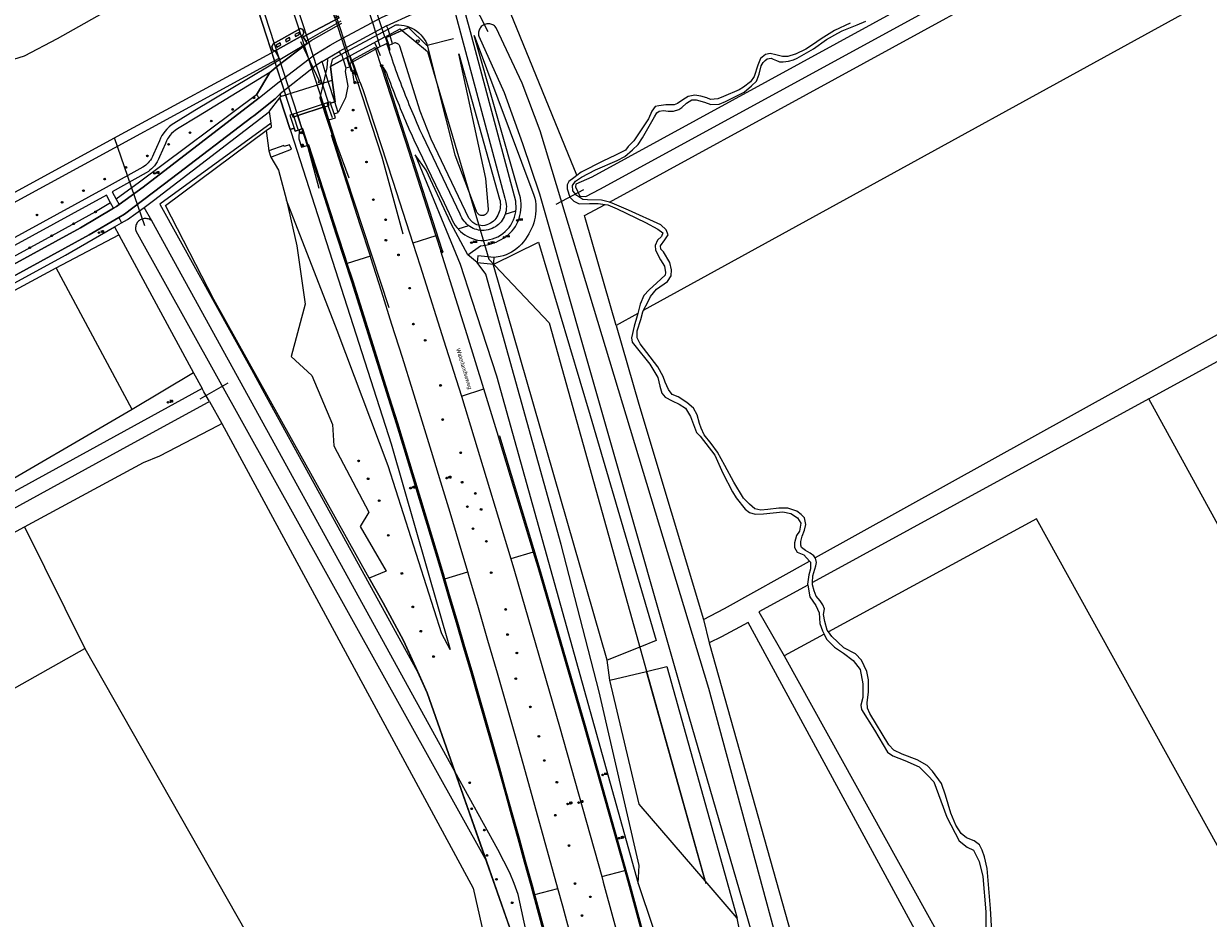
# Model space of a CAD drawing. Header units: metres. Extents: x 138165 to 154469, y 480134 to 494189.
# Tile 151 of 256: x 146225 to 146582, y 484489 to 484759. Entities that reach past the tile are written whole.
import ezdxf

# ---------------------------------------------------------------- set-up
doc = ezdxf.new("R2010")
doc.units = ezdxf.units.M
doc.header["$LTSCALE"] = 0.001
doc.header["$MEASUREMENT"] = 0
for name, color, linetype, lineweight in [('Level 5', 7, 'Continuous', 0), ('TOP-L-draadaster', 7, 'Continuous', 0), ('TOP-L-duiker', 7, 'Continuous', 0), ('TOP-L-faunaraster', 7, 'Continuous', 0), ('TOP-L-terrein schutting raster hek leuning', 7, 'Continuous', 0), ('TOP-L-topo objecten punt', 7, 'Continuous', 0), ('TOP-L-topo objecten vlak', 7, 'Continuous', 0), ('TOP-L-verharding vangrail', 7, 'Continuous', 0), ('TOP-L-water beschoeiing', 7, 'Continuous', 0), ('TOP-T-topo huisnummering naamgeving', 7, 'Continuous', 0)]:
    doc.layers.add(name, color=color, linetype=linetype, lineweight=lineweight)
doc.styles.add('Style-INTL_ISO', font='INTL_ISO.shx')
doc.styles.add('Style-STANDARD', font='STANDARD.shx')

# ---------------------------------------------------------------- blocks, each defined once
blk = doc.blocks.new('24')
at = {"layer": 'TOP-L-topo objecten punt', "color": 7, "linetype": 'Continuous', "lineweight": 0}
for radius in [0.025, 0.0182, 0.0115, 0.005]:
    blk.add_circle((0, 0), radius, dxfattribs=at)
blk = doc.blocks.new('39')
at = {"layer": 'TOP-L-topo objecten punt', "color": 7, "linetype": 'Continuous', "lineweight": 0}
for p, q in [((0.0175, 0.0175), (-0.0175, 0.0175)), ((-0.0175, 0.0175), (-0.0175, -0.0175)), ((0.0175, 0.0175), (0.0175, -0.0175)), ((0.0175, -0.0175), (-0.0175, -0.0175))]:
    blk.add_line(p, q, dxfattribs=at)
blk.add_circle((0, 0), 0.0332, dxfattribs=at)
blk = doc.blocks.new('121')
at = {"layer": 'TOP-L-topo objecten punt', "color": 7, "linetype": 'Continuous', "lineweight": 0}
blk.add_circle((0, 0), 0.025, dxfattribs=at)
at = {"layer": 'TOP-L-topo objecten punt', "color": 7, "linetype": 'Continuous', "lineweight": 0, "style": 'Style-STANDARD'}
blk.add_text('LD', height=0.06, dxfattribs=at).set_placement((0.0483, 0))
blk = doc.blocks.new('*U13')
at = {"layer": 'Level 5', "color": 7, "linetype": 'Continuous', "lineweight": 0}
blk.add_circle((0, 0), 0.0415, dxfattribs=at)
blk = doc.blocks.new('150')
at = {"layer": 'Level 5', "color": 7, "linetype": 'Continuous', "lineweight": 0}
blk.add_blockref('*U13', (0, 0), dxfattribs=at)
blk = doc.blocks.new('17')
at = {"layer": 'TOP-L-topo objecten punt', "color": 7, "linetype": 'Continuous', "lineweight": 0}
blk.add_circle((0, 0), 0.025, dxfattribs=at)
at = {"layer": 'TOP-L-topo objecten punt', "color": 7, "linetype": 'Continuous', "lineweight": 0, "style": 'Style-STANDARD'}
blk.add_text('HP', height=0.06, dxfattribs=at).set_placement((0.0483, 0))
blk = doc.blocks.new('14')
at = {"layer": 'TOP-L-topo objecten punt', "color": 7, "linetype": 'Continuous', "lineweight": 0}
blk.add_circle((0, 0), 0.025, dxfattribs=at)
at = {"layer": 'TOP-L-topo objecten punt', "color": 7, "linetype": 'Continuous', "lineweight": 0, "style": 'Style-STANDARD'}
blk.add_text('VB', height=0.06, dxfattribs=at).set_placement((0.0483, 0))
blk = doc.blocks.new('302')
at = {"layer": 'TOP-L-topo objecten punt', "color": 7, "linetype": 'Continuous', "lineweight": 0}
blk.add_circle((0, 0), 0.025, dxfattribs=at)
at = {"layer": 'TOP-L-topo objecten punt', "color": 7, "linetype": 'Continuous', "lineweight": 0, "style": 'Style-STANDARD'}
blk.add_text('WH', height=0.06, dxfattribs=at).set_placement((0.0483, 0))
blk = doc.blocks.new('85')
at = {"layer": 'TOP-L-topo objecten punt', "color": 7, "linetype": 'Continuous', "lineweight": 0}
blk.add_circle((0, 0), 0.025, dxfattribs=at)
at = {"layer": 'TOP-L-topo objecten punt', "color": 7, "linetype": 'Continuous', "lineweight": 0, "style": 'Style-STANDARD'}
blk.add_text('ZB', height=0.06, dxfattribs=at).set_placement((0.0483, 0))

msp = doc.modelspace()

# ---------------------------------------------------------------- linework, layer by layer
at = {"layer": 'TOP-L-draadaster', "flags": 128}
msp.add_lwpolyline([(146334.29, 484755.21), (146340.98, 484758.24), (146346.47, 484752.91), (146346.66, 484752.95), (146354.59, 484754.94)], dxfattribs=at)
at = {"layer": 'TOP-L-duiker', "flags": 128}
for points in [[(146365.02, 484756.92), (146353.08, 484780.47)], [(146314.28, 484741.9), (146308.54, 484753.93)], [(146261.38, 484698.4), (146252.26, 484724.94)], [(146393.87, 484709.24), (146385.5, 484704.82)], [(146278.09, 484646.21), (146286.6, 484651.07)]]:
    msp.add_lwpolyline(points, dxfattribs=at)
at = {"layer": 'TOP-L-faunaraster', "flags": 128}
msp.add_lwpolyline([(146317.49, 484735.48), (146317.5, 484735.48), (146318.72, 484735.8), (146318.83, 484735.83), (146317.95, 484742.4), (146317.48, 484746.46), (146321.29, 484748.57), (146322.38, 484749.17)], dxfattribs=at)
at = {"layer": 'TOP-L-terrein schutting raster hek leuning', "flags": 128}
for points in [[(146334.33, 484755.61), (146338.49, 484757.87), (146346.78, 484750.98), (146365.3, 484688.41), (146383.46, 484669.19), (146430.76, 484500)], [(146316.55, 484748.65), (146316.35, 484746.06), (146314.27, 484737.07)], [(146314.27, 484737.07), (146335.09, 484673.78)], [(146318.04, 484731.06), (146316.77, 484734.66), (146316.48, 484735.5)], [(146306.15, 484732.07), (146306.41, 484731.27), (146307.61, 484727.64)], [(146386.83, 484443.15), (146383.85, 484451.63), (146383.84, 484451.64), (146346.66, 484557.49), (146339.49, 484573.32), (146333.38, 484584.64), (146329.1, 484592.05), (146282.28, 484676.2), (146267.63, 484704.55), (146298.04, 484727.15)]]:
    msp.add_lwpolyline(points, dxfattribs=at)
at = {"layer": 'TOP-L-topo objecten vlak', "flags": 128}
for points in [[(146391.56, 484710.99), (146391.37, 484710.2), (146392.77, 484707.35), (146394.55, 484707.27), (146398.71, 484709.45), (146600.56, 484819.67), (146601.76, 484821.62), (146600.61, 484823.58), (146597.31, 484822.97), (146396.31, 484713.15), (146391.56, 484710.99)], [(146401.63, 484705.52), (146606.06, 484817.31), (146621.52, 484788.1)], [(146331.87, 484754.35), (146333.87, 484755.44), (146329.96, 484767.45), (146318.1, 484803.83), (146316.11, 484802.73)], [(146316.11, 484802.73), (146320.19, 484790.22), (146320.44, 484789.44), (146320.63, 484788.87), (146320.88, 484788.09), (146327.1, 484769), (146327.36, 484768.2), (146327.55, 484767.61), (146327.79, 484766.86), (146330.29, 484759.2), (146330.94, 484757.2), (146331.87, 484754.35)], [(146307.58, 484731.67), (146286.33, 484796.98)], [(146315.57, 484734.29), (146317.01, 484734.73), (146316.73, 484735.6), (146316.84, 484735.63), (146296.14, 484799.22), (146296.04, 484799.19), (146295.78, 484800.06), (146294.33, 484799.57)], [(146294.33, 484799.57), (146315.57, 484734.29)], [(146307.46, 484797.96), (146306.92, 484797.66), (146307.38, 484796.25), (146308.12, 484793.95), (146308.74, 484792.04), (146310.25, 484787.4), (146318.77, 484761.14), (146322.61, 484749.3), (146323.16, 484749.6)], [(146323.16, 484749.6), (146322.21, 484752.53), (146321.58, 484754.48), (146318.97, 484762.52), (146318.56, 484763.78), (146312.06, 484783.78), (146311.65, 484785.05), (146307.46, 484797.96)], [(146284.92, 484796.52), (146305.81, 484732.01)], [(146284.92, 484796.52), (146285.22, 484795.68), (146285.11, 484795.62), (146305.81, 484732.01)], [(146309.25, 484755.49), (146320.03, 484761.21), (146319.78, 484761.71), (146318.77, 484761.14), (146310.25, 484787.4), (146310.05, 484788.03)], [(146411.97, 484672.94), (146621.52, 484788.1)], [(146275.45, 484774.38), (146271.82, 484775.7), (146234.9, 484754.9), (146224.94, 484749.59), (146218.55, 484747.64)], [(146295.9, 484737.02), (146301.58, 484741.56), (146312.68, 484750.17), (146314.99, 484751.57), (146317.32, 484752.93), (146319.68, 484754.25), (146332.82, 484761.33), (146335.79, 484762.64), (146345.96, 484766.91)], [(146334.35, 484758.75), (146342.35, 484762.36), (146352.23, 484766.36)], [(146352.23, 484766.36), (146352.44, 484765.92), (146354.45, 484764.9), (146370.09, 484706.78), (146370.43, 484705.54), (146370.51, 484704.9), (146370.55, 484704.26), (146370.52, 484703.61), (146370.45, 484702.98), (146370.31, 484702.36), (146370.17, 484701.89)], [(146373.4, 484702.9), (146373.46, 484703.48), (146373.48, 484704.28), (146373.48, 484704.4), (146373.45, 484705.08), (146373.35, 484705.87), (146372.96, 484707.42), (146359.68, 484756.92), (146357.23, 484766.08)], [(146320.03, 484761.21), (146309.25, 484755.49), (146309.99, 484754.18)], [(146371.7, 484762.76), (146390.98, 484715.47), (146391.8, 484713.57)], [(146300.77, 484751.18), (146309.05, 484755.84), (146309.41, 484756.71), (146309.07, 484757.68), (146308.36, 484757.95), (146300.1, 484753.32), (146299.74, 484752.45), (146300.08, 484751.45), (146300.77, 484751.18)], [(146300.77, 484751.18), (146300.08, 484751.45), (146299.74, 484752.45), (146300.1, 484753.32), (146308.36, 484757.95), (146309.07, 484757.68), (146309.41, 484756.71), (146309.05, 484755.84)], [(146320.56, 484760.17), (146309.99, 484754.18)], [(146310.43, 484753.4), (146311.62, 484754.3), (146319.26, 484758.68), (146320.88, 484759.53)], [(146334.35, 484758.75), (146320.11, 484750.99)], [(146320.78, 484750.19), (146334.82, 484757.75)], [(146334.82, 484757.75), (146334.35, 484758.75)], [(146334.82, 484757.75), (146337.2, 484759.04), (146338.04, 484759.05), (146338.87, 484758.98), (146339.69, 484758.85), (146340.5, 484758.65), (146341.29, 484758.38), (146342.05, 484758.04), (146342.78, 484757.63), (146343.47, 484757.17), (146344.12, 484756.65), (146344.72, 484756.07), (146345.27, 484755.44), (146345.77, 484754.77), (146346.2, 484754.06), (146346.57, 484753.31), (146346.66, 484752.95)], [(146335.46, 484755.74), (146334.82, 484757.75)], [(146346.66, 484752.95), (146346.47, 484752.91), (146340.98, 484758.24), (146335.46, 484755.74)], [(146455.59, 484470.31), (146431.62, 484558.84), (146380.79, 484727.12), (146375.36, 484741.51), (146367.47, 484758.2), (146367.39, 484758.31), (146367.18, 484758.54), (146366.95, 484758.74), (146366.7, 484758.93), (146366.43, 484759.08), (146366.14, 484759.21), (146365.85, 484759.3), (146365.54, 484759.37), (146365.23, 484759.4), (146364.92, 484759.4), (146364.61, 484759.36), (146364.31, 484759.3), (146364.02, 484759.2), (146363.73, 484759.08), (146363.46, 484758.92), (146363.21, 484758.74), (146362.98, 484758.53), (146362.77, 484758.3), (146362.59, 484758.04), (146362.44, 484757.78), (146362.31, 484757.49), (146362.22, 484757.2), (146362.15, 484756.89), (146362.12, 484756.58), (146362.12, 484756.27), (146362.15, 484755.96), (146362.22, 484755.66), (146369.9, 484738.62), (146375.44, 484723.28), (146380.51, 484708.1), (146423.77, 484556.6), (146449, 484469.95)], [(146401.63, 484705.52), (146399.25, 484706.12), (146395.06, 484706.25), (146393.64, 484706.38), (146391.78, 484707.54), (146390.62, 484709.02), (146390.49, 484710.63), (146391.45, 484711.86), (146393.26, 484713.15), (146397.45, 484715.27), (146403.95, 484718.17), (146406.27, 484719.39), (146408.65, 484721.33), (146410.33, 484722.94), (146411.62, 484725), (146415.29, 484731.31), (146415.93, 484732.53), (146416.71, 484733.05), (146417.99, 484733.24), (146419.41, 484733.05), (146420.96, 484732.98), (146422.57, 484733.5), (146423.47, 484734.14), (146424.95, 484735.43), (146426.5, 484736.4), (146427.79, 484736.4), (146430.36, 484735.69), (146432.29, 484735.05), (146434.81, 484735.17), (146436.74, 484735.95), (146442.28, 484738.77), (146444.59, 484740.68), (146446.02, 484742.08), (146446.26, 484742.59), (146446.83, 484744.2), (146447.44, 484746.66), (146448.02, 484747.72), (146448.68, 484748.36), (146449.29, 484748.81), (146450.44, 484748.99), (146451.08, 484748.75), (146452.05, 484748.27), (146452.79, 484747.97), (146452.99, 484747.93), (146454.02, 484747.93), (146454.13, 484747.94), (146455.75, 484748.08), (146457.18, 484748.51), (146458.3, 484749.02), (146463.24, 484751.82), (146467.16, 484754.67), (146470.59, 484756.58), (146471.89, 484757.31), (146473.46, 484757.91), (146476.44, 484759.06), (146479.08, 484760.16)], [(146474.31, 484759.58), (146469.55, 484757.4), (146465.6, 484754.85), (146462.95, 484753.06), (146460.91, 484751.69), (146457.78, 484750.27), (146457.77, 484750.26), (146455.54, 484749.54), (146454.36, 484749.47), (146453.85, 484749.52), (146451.93, 484750.06), (146450.14, 484750.39), (146448.74, 484750.09), (146447.23, 484748.87), (146446.41, 484746.93), (146445.35, 484743.5), (146444.2, 484741.9), (146442.13, 484740.29), (146440.8, 484739.47), (146436.09, 484737.49), (146434.42, 484736.72), (146432.17, 484736.59), (146431.01, 484737.04), (146429.27, 484737.56), (146427.46, 484737.82), (146425.47, 484737.43), (146423.79, 484736.4), (146422.24, 484735.37), (146421.15, 484734.92), (146420.21, 484734.94), (146418.66, 484734.95), (146416.52, 484734.65), (146415.48, 484734.47), (146414.48, 484733.07), (146413.45, 484730.72), (146409.04, 484724.1), (146407.36, 484722.36), (146406.55, 484721.28), (146403.46, 484719.74), (146399.67, 484717.98), (146393.13, 484714.58), (146391.8, 484713.57)], [(146309.05, 484755.84), (146300.77, 484751.18)], [(146304.08, 484753.97), (146305.28, 484754.64), (146305.1, 484755.21), (146303.9, 484754.54), (146304.08, 484753.97)], [(146306.92, 484755.56), (146308.12, 484756.24), (146307.93, 484756.8), (146306.73, 484756.14), (146306.92, 484755.56)], [(146309.05, 484755.84), (146309.25, 484755.49)], [(146310.43, 484753.4), (146309.99, 484754.18), (146309.25, 484755.49)], [(146309.99, 484754.18), (146310.43, 484753.4)], [(146322.38, 484749.17), (146322.58, 484749.28), (146322.61, 484749.3), (146333.87, 484755.44), (146334.15, 484755.57), (146335.04, 484752.91)], [(146323.16, 484749.6), (146323.78, 484747.7), (146328.48, 484750.3), (146332.47, 484752.5), (146331.87, 484754.35)], [(146336.22, 484753.36), (146335.46, 484755.74)], [(146358.87, 484689.64), (146362.73, 484692.35), (146363.53, 484692.44), (146364.34, 484692.58), (146365.13, 484692.75), (146365.92, 484692.97), (146366.69, 484693.24), (146367.45, 484693.54), (146368.18, 484693.89), (146368.93, 484694.28), (146369.66, 484694.72), (146370.37, 484695.19), (146371.05, 484695.7), (146371.68, 484696.26), (146372.27, 484696.87), (146372.8, 484697.52), (146373.29, 484698.25), (146373.71, 484699.02), (146374.07, 484699.83), (146374.37, 484700.67), (146374.61, 484701.52), (146374.79, 484702.39), (146374.92, 484703.26), (146374.98, 484704.15), (146374.98, 484705.05), (146374.96, 484705.2), (146374.91, 484705.94), (146374.78, 484706.83), (146374.34, 484708.56), (146360.84, 484755.88), (146378.88, 484707.71), (146378.98, 484707.34), (146379.12, 484706.79), (146379.29, 484705.85), (146379.41, 484704.9), (146379.46, 484703.93), (146379.45, 484702.97), (146379.38, 484702.02), (146379.25, 484701.07), (146379.07, 484700.19), (146378.82, 484699.32), (146378.52, 484698.46), (146378.17, 484697.62), (146377.77, 484696.8), (146377.33, 484696.01), (146376.86, 484695.24), (146376.31, 484694.43), (146375.72, 484693.64), (146375.09, 484692.89), (146374.41, 484692.18), (146373.68, 484691.53), (146372.9, 484690.95), (146372.12, 484690.47), (146371.3, 484690.05), (146370.45, 484689.68), (146369.57, 484689.38), (146368.67, 484689.15), (146366.85, 484688.88)], [(145330.88, 484249.64), (145550.02, 484345.58), (145579.21, 484359.1), (145609.89, 484374.49), (145623.19, 484381.3), (145760.47, 484456.3), (145765.2, 484458.89), (146220.19, 484707.49), (146253.18, 484725.48), (146300.77, 484751.18)], [(145854.59, 484503.99), (146000, 484583.78), (146221.8, 484705.4), (146302, 484749.01), (146300.77, 484751.18)], [(146310.43, 484753.4), (146276.54, 484733.21), (146270.21, 484729.35), (146269.35, 484728.79), (146268.71, 484728.28), (146268.04, 484727.64), (146267.41, 484726.93), (146266.9, 484726.23), (146266.52, 484725.63), (146266.13, 484724.86), (146265.8, 484724.06), (146264.03, 484720.07), (146263.73, 484719.36), (146263.42, 484718.77), (146263.08, 484718.23), (146262.76, 484717.82), (146262.41, 484717.42), (146262.04, 484717.06), (146261.69, 484716.75), (146261.32, 484716.46), (146260.8, 484716.12), (146249.71, 484709.95), (145866.2, 484500.11)], [(146310.43, 484753.4), (146301.66, 484746.83), (146299.11, 484744.71), (146295.07, 484737.97), (146295.9, 484737.02)], [(146299.11, 484744.71), (146301.66, 484746.83), (146310.43, 484753.4)], [(146301.25, 484752.38), (146302.45, 484753.06), (146302.27, 484753.61), (146301.07, 484752.96), (146301.25, 484752.38)], [(146314.98, 484748), (146320.11, 484750.99)], [(146320.11, 484750.99), (146320.55, 484750.09)], [(146331.01, 484751.84), (146330.89, 484752.19), (146324.1, 484748.54), (146324.24, 484747.94)], [(146335.14, 484751.41), (146334.46, 484753.41), (146331.5, 484752.06), (146331.01, 484751.84)], [(146331.01, 484751.84), (146332.84, 484746.09)], [(146335.04, 484752.91), (146336.22, 484753.36)], [(146335.14, 484751.41), (146335.47, 484751.56), (146335.04, 484752.91)], [(146359.17, 484698.47), (146359.05, 484698.55), (146358.59, 484698.94), (146358.17, 484699.38), (146357.77, 484699.84), (146357.42, 484700.34), (146357.11, 484700.86), (146356.84, 484701.41), (146356.62, 484701.96), (146345.33, 484725.53), (146344.46, 484727.43), (146344.03, 484728.39), (146343.61, 484729.35), (146343.19, 484730.31), (146342.78, 484731.27), (146342.37, 484732.23), (146341.98, 484733.15), (146341.6, 484734.06), (146341.23, 484734.98), (146340.85, 484735.9), (146340.48, 484736.82), (146340.11, 484737.74), (146339.75, 484738.66), (146339.38, 484739.62), (146339.01, 484740.58), (146338.64, 484741.53), (146338.27, 484742.49), (146337.92, 484743.45), (146337.56, 484744.42), (146337.21, 484745.38), (146336.86, 484746.39), (146336.5, 484747.4), (146336.16, 484748.41), (146335.82, 484749.42), (146335.48, 484750.43), (146335.14, 484751.41)], [(146346.66, 484752.95), (146354.96, 484719.84), (146361.37, 484703.16), (146361.4, 484703), (146361.45, 484702.84), (146361.52, 484702.69), (146361.59, 484702.55), (146361.68, 484702.41), (146361.78, 484702.28), (146361.89, 484702.16), (146362.01, 484702.04), (146362.14, 484701.94), (146362.28, 484701.85), (146362.43, 484701.78), (146362.58, 484701.71), (146362.74, 484701.66), (146362.9, 484701.63), (146363.06, 484701.6), (146363.23, 484701.59), (146363.39, 484701.6), (146363.55, 484701.62), (146363.71, 484701.65), (146363.87, 484701.7), (146364.02, 484701.76), (146364.17, 484701.84), (146364.31, 484701.92), (146364.44, 484702.02), (146364.57, 484702.13), (146364.68, 484702.25), (146364.78, 484702.38), (146364.87, 484702.52), (146364.95, 484702.66), (146365.02, 484702.81), (146365.07, 484702.97), (146365.11, 484703.13), (146365.14, 484703.29), (146365.14, 484703.46), (146364.35, 484712.72), (146356.2, 484750.3), (146368.51, 484706.48), (146368.63, 484705.94), (146368.7, 484705.39), (146368.73, 484704.83), (146368.71, 484704.26), (146368.65, 484703.71), (146368.55, 484703.16), (146368.4, 484702.63), (146368.21, 484702.11), (146367.98, 484701.61), (146367.71, 484701.12), (146367.4, 484700.66), (146367.05, 484700.23), (146366.66, 484699.85), (146366.24, 484699.51), (146365.73, 484699.18), (146365.18, 484698.9), (146364.61, 484698.69), (146364.01, 484698.54), (146363.41, 484698.46), (146362.81, 484698.47), (146362.2, 484698.58), (146361.6, 484698.77), (146361.01, 484699.04), (146360.47, 484699.39), (146359.97, 484699.8), (146359.18, 484700.77), (146347.84, 484724.55), (146344.49, 484733.01), (146338.4, 484752.67), (146338.3, 484752.83), (146338.18, 484752.97), (146338.05, 484753.1), (146337.92, 484753.22), (146337.77, 484753.32), (146337.61, 484753.41), (146337.45, 484753.49), (146337.27, 484753.56), (146337.1, 484753.61), (146336.92, 484753.64), (146336.22, 484753.36)], [(146314.98, 484748), (146313.26, 484746.91), (146302.31, 484738.25)], [(146316.71, 484742), (146314.98, 484748)], [(146320.55, 484750.09), (146317.96, 484748.66), (146317.48, 484746.46)], [(146321.29, 484748.57), (146317.48, 484746.46)], [(146320.55, 484750.09), (146320.78, 484750.19)], [(146320.78, 484750.19), (146321.29, 484748.57)], [(146321.29, 484748.57), (146322.38, 484749.17)], [(146321.29, 484748.57), (146322.09, 484746.06)], [(146323.25, 484746.4), (146322.38, 484749.17)], [(146324.24, 484747.94), (146324.01, 484747.81), (146323.25, 484747.39), (146323.53, 484746.54), (146323.96, 484745.24), (146323.97, 484745.22)], [(146326.28, 484741.9), (146324.24, 484747.94)], [(146299.11, 484744.71), (146277.57, 484731.5), (146271.28, 484727.66), (146270.52, 484727.17), (146270.02, 484726.77), (146269.48, 484726.25), (146268.97, 484725.68), (146268.56, 484725.11), (146268.27, 484724.64), (146267.94, 484724.02), (146267.64, 484723.28), (146265.86, 484719.28), (146265.54, 484718.51), (146265.15, 484717.76), (146264.71, 484717.09), (146264.31, 484716.55), (146263.87, 484716.05), (146263.4, 484715.59), (146262.95, 484715.2), (146262.48, 484714.83), (146261.83, 484714.41), (146251.55, 484708.69), (146252.76, 484706.48)], [(146295.07, 484737.97), (146299.11, 484744.71)], [(146317.48, 484746.46), (146317.95, 484742.4)], [(146322.09, 484746.06), (146321.86, 484744.98), (146322.66, 484740.59), (146321.97, 484737), (146319.74, 484732.67)], [(146322.09, 484746.06), (146323.25, 484746.4)], [(146323.25, 484746.4), (146323.69, 484745.11), (146323.97, 484745.22)], [(146323.97, 484745.22), (146324.62, 484741.38), (146326.28, 484741.9)], [(146333.31, 484746.24), (146332.84, 484746.09)], [(146332.84, 484746.09), (146339.98, 484724.14), (146349.28, 484695.39)], [(146333.31, 484746.24), (146334.32, 484744.56), (146334.43, 484744.38), (146334.8, 484743.41), (146335.16, 484742.44), (146335.52, 484741.47), (146335.89, 484740.51), (146336.27, 484739.54), (146336.64, 484738.58), (146337.02, 484737.62), (146337.39, 484736.68), (146337.76, 484735.74), (146338.14, 484734.8), (146338.52, 484733.86), (146338.9, 484732.93), (146339.29, 484731.99), (146339.68, 484731.06), (146340.09, 484730.1), (146340.51, 484729.14), (146340.92, 484728.18), (146341.35, 484727.23), (146341.78, 484726.27), (146342.64, 484724.37), (146351.73, 484705.31), (146353.96, 484700.63), (146354.29, 484699.91), (146354.67, 484699.22), (146355.11, 484698.55), (146355.59, 484697.91), (146355.97, 484697.47)], [(146350.78, 484690.75), (146350.85, 484690.78), (146351.23, 484690.91), (146340.47, 484724.29), (146338.38, 484730.69), (146335.22, 484740.38), (146333.31, 484746.24)], [(146302.41, 484737.49), (146316.71, 484742)], [(146316.71, 484742), (146317.95, 484742.4)], [(146318.72, 484735.8), (146316.71, 484742)], [(146317.95, 484742.4), (146318.83, 484735.83), (146318.72, 484735.8)], [(146326.28, 484741.9), (146327.23, 484739.59), (146336.28, 484711.91), (146342.28, 484693.21)], [(146295.9, 484737.02), (146260.87, 484710.11), (146253.66, 484704.84), (146252.85, 484704.25), (146251.99, 484703.73), (146242.03, 484697.8), (146226.91, 484689.58), (146183.11, 484665.69), (146184.61, 484662.95), (146244.59, 484695.69), (146253.54, 484700.9), (146255.27, 484701.91), (146269.48, 484712.67), (146293.66, 484731.17), (146294.27, 484731.65), (146300.73, 484736.76), (146302.31, 484738.25)], [(146295.07, 484737.97), (146259.75, 484711.59), (146252.76, 484706.48)], [(146302.14, 484737.04), (146302.41, 484737.49), (146302.39, 484737.69), (146302.31, 484738.25), (146300.73, 484736.76), (146294.27, 484731.65), (146293.66, 484731.17), (146269.48, 484712.67), (146255.27, 484701.91), (146253.54, 484700.9)], [(146253.66, 484704.84), (146260.87, 484710.11), (146295.9, 484737.02), (146295.07, 484737.97)], [(146299.03, 484732.89), (146299.01, 484733.05), (146302.14, 484737.04)], [(146302.41, 484737.49), (146302.14, 484737.04), (146305.3, 484727.5), (146306.5, 484727.87)], [(146305.3, 484727.5), (146302.14, 484737.04)], [(146302.31, 484738.25), (146302.39, 484737.69), (146302.41, 484737.49)], [(146261.22, 484703.99), (146264.06, 484706.05), (146299.03, 484732.89)], [(146299.53, 484729.42), (146299.03, 484732.89)], [(146316.73, 484735.6), (146305.88, 484732.03)], [(146307.58, 484731.67), (146315.57, 484734.29)], [(146315.57, 484734.29), (146307.58, 484731.67)], [(146315.57, 484734.29), (146315.74, 484734.34), (146316.77, 484734.66), (146317.01, 484734.73), (146316.73, 484735.6)], [(146316.87, 484730.33), (146315.57, 484734.29)], [(146317.5, 484735.48), (146317.4, 484735.79), (146316.84, 484735.63), (146316.73, 484735.6)], [(146318.72, 484735.8), (146317.5, 484735.48)], [(146318.56, 484732.26), (146317.5, 484735.48)], [(146318.56, 484732.26), (146319.74, 484732.67)], [(146319.74, 484732.67), (146318.72, 484735.8)], [(146299.53, 484729.42), (146265.98, 484704.99), (146293.56, 484655.06), (146297.42, 484648.05), (146344.2, 484562.93)], [(146298.04, 484727.15), (146299.69, 484728.26), (146299.53, 484729.42)], [(146305.88, 484732.03), (146305.81, 484732.01), (146305.22, 484731.82), (146306.5, 484727.87)], [(146305.81, 484732.01), (146305.88, 484732.03), (146306.16, 484731.18), (146307.58, 484731.67)], [(146307.58, 484731.67), (146307.45, 484731.62), (146306.41, 484731.27), (146306.16, 484731.18), (146305.88, 484732.03)], [(146307.58, 484731.67), (146308.83, 484727.7)], [(146316.87, 484730.33), (146317, 484730.37), (146318.98, 484731), (146318.56, 484732.26)], [(146329.49, 484689.22), (146326.43, 484698.77), (146323.2, 484708.78), (146317.8, 484725.75), (146318.31, 484725.99), (146316.87, 484730.33)], [(146329.1, 484592.05), (146282.28, 484676.2), (146267.63, 484704.55), (146298.04, 484727.15)], [(146298.04, 484727.15), (146298.81, 484721.03)], [(146305.3, 484727.5), (146305.63, 484726.54), (146335.73, 484632.6), (146353.58, 484570.59), (146351.08, 484575.25), (146334.84, 484626.01), (146319.5, 484666.79), (146304.16, 484706.16)], [(146307.99, 484727.41), (146306.77, 484727.03), (146306.5, 484727.87), (146305.3, 484727.5)], [(146306.5, 484727.87), (146306.77, 484727.03), (146307.99, 484727.41), (146308.75, 484727.68), (146308.83, 484727.7)], [(146307.99, 484727.41), (146307.87, 484724.7), (146308.68, 484722.15), (146310.4, 484722.7), (146310.57, 484722.75)], [(146310.57, 484722.75), (146308.97, 484727.75), (146308.83, 484727.7), (146308.75, 484727.68), (146307.99, 484727.41)], [(146308.83, 484727.7), (146308.97, 484727.75), (146310.57, 484722.75)], [(146299.47, 484719.19), (146305.64, 484721.52), (146305.07, 484722.88), (146303.43, 484722.38), (146303.4, 484722.63), (146298.81, 484721.03)], [(146322.52, 484687.06), (146321.99, 484688.72), (146319.71, 484695.76), (146310.93, 484722.87), (146310.57, 484722.75)], [(146310.57, 484722.75), (146319.31, 484695.65), (146321.59, 484688.61), (146323.85, 484681.56), (146326.1, 484674.51), (146328.34, 484667.46), (146330.57, 484660.4), (146332.79, 484653.34), (146334.99, 484646.28), (146337.35, 484638.68), (146339.69, 484631.08), (146342.02, 484623.47), (146344.33, 484615.86), (146346.63, 484608.24), (146348.92, 484600.62), (146351.12, 484593.28), (146353.3, 484585.94), (146355.47, 484578.59), (146357.63, 484571.23), (146359.77, 484563.88), (146361.9, 484556.52), (146364.02, 484549.15), (146366.13, 484541.79), (146368.14, 484534.71), (146370.14, 484527.62), (146372.12, 484520.53), (146374.09, 484513.44), (146376.05, 484506.35), (146378, 484499.25), (146379.94, 484492.15), (146381.87, 484485.05)], [(146381.87, 484485.05), (146379.94, 484492.15), (146378, 484499.25), (146376.05, 484506.35), (146374.09, 484513.44), (146372.12, 484520.53), (146370.14, 484527.62), (146368.14, 484534.71), (146366.13, 484541.79), (146364.02, 484549.15), (146361.9, 484556.52), (146359.77, 484563.88), (146357.63, 484571.23), (146355.47, 484578.59), (146353.3, 484585.94), (146351.12, 484593.28), (146348.92, 484600.62), (146346.63, 484608.24), (146344.33, 484615.86), (146342.02, 484623.47), (146339.69, 484631.08), (146337.35, 484638.68), (146334.99, 484646.28), (146332.79, 484653.34), (146330.57, 484660.4), (146328.34, 484667.46), (146326.1, 484674.51), (146323.85, 484681.56), (146321.59, 484688.61), (146319.31, 484695.65), (146310.57, 484722.75)], [(146298.81, 484721.03), (146299.47, 484719.19)], [(146299.47, 484719.19), (146301.73, 484715.24), (146304.16, 484706.16)], [(146358.87, 484689.64), (146353.85, 484698.99), (146353.03, 484700.78), (146346.37, 484715.23), (146343.03, 484719.83), (146356.56, 484686.86), (146360.11, 484675.95), (146367.55, 484653.11), (146410.33, 484500)], [(146391.8, 484713.57), (146390.9, 484712.89), (146389.39, 484711.79), (146388.88, 484710.83), (146388.88, 484709.6), (146389.68, 484707.03), (146390.94, 484705.87), (146392.55, 484705.09), (146395.64, 484705.15), (146398.22, 484705.13), (146400.41, 484704.84)], [(146251.09, 484705.36), (146249.8, 484707.72), (145869.57, 484499.76)], [(146251.09, 484705.36), (146246.54, 484702.65), (146233.3, 484695.42), (145876.27, 484500.29), (145875.76, 484500.21), (145875.24, 484500.13), (145874.73, 484500.07), (145874.22, 484500.01), (145873.7, 484499.96), (145873.19, 484499.92), (145872.67, 484499.89), (145872.16, 484499.86), (145869.57, 484499.76)], [(146251.99, 484703.73), (146251.09, 484705.36)], [(146251.99, 484703.73), (146252.85, 484704.25), (146253.66, 484704.84)], [(146252.76, 484706.48), (146253.66, 484704.84)], [(146254.39, 484699.34), (146256.15, 484700.3), (146261.22, 484703.99)], [(146263.47, 484699.9), (146261.22, 484703.99)], [(146304.16, 484706.16), (146307.31, 484692.36), (146309.85, 484674.83), (146305.57, 484659), (146311.8, 484653.25), (146318.01, 484638.5), (146318.43, 484632.03), (146329.06, 484612.03), (146326.45, 484607.71), (146334.24, 484594.25), (146329.1, 484592.05)], [(146403.69, 484668.39), (146394.55, 484700.12), (146394.25, 484701.16), (146394.15, 484701.51), (146400.41, 484704.84)], [(146400.41, 484704.84), (146401.2, 484704.74), (146404.03, 484703.57), (146412.56, 484699.44), (146416.25, 484697.46), (146417.8, 484696.33), (146417.41, 484695.17), (146416.2, 484694.11), (146415.48, 484692.53), (146415.54, 484691.08), (146417.03, 484688.15), (146418.32, 484686.22), (146418.57, 484684.35), (146418.45, 484683.52), (146415.93, 484681.26), (146413.61, 484679.07), (146412.05, 484677.42), (146410.91, 484674.82), (146410.19, 484671.96)], [(146411.97, 484672.94), (146413.23, 484675.4), (146414.07, 484677.14), (146415.87, 484679.26), (146419.15, 484681.58), (146420.31, 484683.32), (146420.44, 484685.12), (146419.93, 484687.32), (146417.93, 484690.54), (146417.16, 484691.37), (146417.09, 484692.4), (146418.38, 484694.21), (146419.41, 484695.69), (146418.83, 484697.23), (146417.16, 484698.72), (146407.43, 484703.16), (146402.53, 484705.29), (146401.63, 484705.52)], [(146183.11, 484665.69), (146226.91, 484689.58), (146242.03, 484697.8), (146251.99, 484703.73)], [(146253.54, 484700.9), (146244.59, 484695.69), (146184.61, 484662.95)], [(146253.54, 484700.9), (146254.39, 484699.34)], [(146263.47, 484699.9), (146263.23, 484700.09), (146262.97, 484700.25), (146262.69, 484700.39), (146262.4, 484700.5), (146262.1, 484700.57), (146261.8, 484700.61), (146261.49, 484700.63), (146261.18, 484700.61), (146260.88, 484700.55), (146260.58, 484700.47), (146260.29, 484700.35), (146260.02, 484700.21), (146259.77, 484700.04), (146259.53, 484699.84), (146259.31, 484699.62), (146259.12, 484699.38), (146258.96, 484699.11), (146258.82, 484698.84), (146258.72, 484698.55), (146258.64, 484698.25), (146258.6, 484697.95), (146258.59, 484697.64), (146258.61, 484697.33), (146258.66, 484697.03), (146258.68, 484696.95), (146364.52, 484506.65)], [(146355.97, 484697.47), (146356.11, 484697.31), (146356.68, 484696.75), (146357.28, 484696.24), (146357.97, 484695.74), (146358.71, 484695.28), (146359.48, 484694.89), (146360.27, 484694.56), (146361.09, 484694.3), (146361.93, 484694.13), (146362.8, 484694.03), (146363.69, 484694.03), (146364.58, 484694.11), (146365.46, 484694.26), (146366.33, 484694.49), (146367.16, 484694.78), (146367.96, 484695.15), (146368.73, 484695.59), (146369.46, 484696.1), (146370.15, 484696.67), (146370.79, 484697.29), (146371.36, 484697.96), (146371.85, 484698.66), (146372.29, 484699.41), (146372.67, 484700.2), (146372.97, 484701.01), (146373.21, 484701.84), (146373.38, 484702.69), (146373.4, 484702.9)], [(146370.17, 484701.89), (146370.13, 484701.75), (146369.89, 484701.16), (146369.61, 484700.59), (146369.31, 484700.12), (146368.96, 484699.67), (146368.59, 484699.24), (146368.18, 484698.85), (146367.74, 484698.49), (146367.28, 484698.16), (146366.79, 484697.87), (146366.25, 484697.61), (146365.68, 484697.39), (146365.09, 484697.22), (146364.49, 484697.09), (146363.88, 484697.02), (146363.27, 484697.01), (146362.71, 484697.05), (146362.15, 484697.13), (146361.6, 484697.27), (146361.05, 484697.44), (146360.53, 484697.66), (146360.02, 484697.91), (146359.54, 484698.2), (146359.17, 484698.47)], [(146370.17, 484701.89), (146373.4, 484702.9)], [(146185.51, 484661.29), (146237.43, 484689.6), (146252.25, 484698.11)], [(146252.25, 484698.11), (146254.39, 484699.34)], [(146252.25, 484698.11), (146253.54, 484695.72)], [(146354.99, 484533.78), (146263.47, 484699.9)], [(146355.97, 484697.47), (146359.17, 484698.47)], [(146234.64, 484685.78), (146253.54, 484695.72)], [(146253.54, 484695.72), (146276.05, 484654.04)], [(146349.28, 484695.39), (146342.28, 484693.21)], [(146349.28, 484695.39), (146350.78, 484690.75)], [(146366.73, 484686.83), (146366.77, 484686.85), (146380.23, 484693.5), (146395.84, 484641.16), (146415.76, 484573.27), (146410.83, 484571.28), (146401, 484567.3)], [(146342.28, 484693.21), (146344.48, 484686.33), (146352.27, 484661.84), (146356.95, 484647.05)], [(146363.74, 484649.19), (146358.68, 484665.48), (146350.78, 484690.75)], [(146329.49, 484689.22), (146322.52, 484687.06)], [(146351.96, 484591.94), (146351.53, 484593.39), (146349.33, 484600.74), (146347.04, 484608.37), (146344.73, 484615.99), (146342.41, 484623.61), (146340.08, 484631.23), (146337.73, 484638.84), (146335.37, 484646.45), (146333.17, 484653.5), (146330.96, 484660.56), (146328.73, 484667.6), (146326.49, 484674.65), (146324.25, 484681.69), (146322.52, 484687.06)], [(146358.89, 484594.01), (146356.29, 484602.75), (146353.53, 484611.94), (146350.74, 484621.11), (146347.94, 484630.28), (146345.12, 484639.45), (146342.28, 484648.6), (146339.15, 484658.65), (146336, 484668.69), (146332.83, 484678.72), (146329.64, 484688.75), (146329.49, 484689.22)], [(146361.72, 484687.31), (146358.87, 484689.64)], [(146366.85, 484688.88), (146361.95, 484689.36), (146361.72, 484687.31)], [(146410.33, 484500), (146410.6, 484505.36), (146398.57, 484557.75), (146387.12, 484602.26), (146364.3, 484683.83), (146361.72, 484687.31)], [(146361.72, 484687.31), (146366.73, 484686.83)], [(146401, 484567.3), (146366.66, 484686.57), (146366.73, 484686.83)], [(146366.73, 484686.83), (146366.73, 484686.9), (146366.76, 484687.44), (146366.85, 484688.88)], [(146186.37, 484659.71), (146234.64, 484685.78)], [(146257.62, 484642.97), (146234.64, 484685.78)], [(146620.99, 484685.49), (146463.78, 484598.21)], [(146564.51, 484646.25), (146620.14, 484676.62)], [(146410.19, 484671.96), (146403.69, 484668.39)], [(146410.19, 484671.96), (146410.01, 484671.21), (146409.11, 484668.12), (146408.27, 484664.64), (146408.54, 484663.33), (146409.3, 484662.28), (146413.87, 484656.65), (146416.28, 484652.66), (146416.83, 484650.08), (146417.48, 484647.89), (146418.51, 484646.73), (146420.57, 484645.58), (146422.7, 484644.61), (146424.63, 484643.39), (146426.11, 484640.87), (146427.98, 484636.04), (146429.03, 484634.92), (146433.51, 484629.19), (146435.9, 484623.81), (146438.8, 484618.14), (146439.96, 484616.33), (146442.62, 484612.95), (146443.95, 484611.95), (146445.63, 484611.37), (146448.14, 484611.5), (146454, 484612.08), (146456.38, 484611.57), (146458.45, 484610.28), (146459.41, 484608.73), (146459.02, 484606.28), (146458.12, 484604.93), (146457.54, 484602.74), (146457.54, 484601.32), (146458.32, 484599.97), (146460.31, 484599.13), (146462, 484597.23)], [(146463.78, 484598.21), (146463.34, 484598.81), (146462.25, 484599.65), (146460.83, 484600.48), (146459.61, 484601.32), (146459.48, 484602.1), (146459.41, 484603.19), (146459.86, 484604.74), (146460.57, 484606.54), (146460.96, 484608.28), (146460.51, 484610.28), (146459.54, 484611.31), (146458.19, 484612.27), (146455.55, 484613.17), (146452.84, 484613.17), (146449.43, 484612.79), (146447.37, 484612.66), (146445.5, 484612.98), (146443.89, 484614.46), (146442.08, 484616.27), (146439.19, 484621.1), (146436.48, 484626.06), (146434.29, 484630.12), (146432.36, 484632.76), (146430.23, 484635.33), (146429.33, 484637.4), (146428.88, 484638.75), (146428.11, 484641.39), (146427.01, 484643.39), (146425.02, 484645.06), (146422.37, 484646.8), (146420.57, 484647.57), (146419.48, 484648.99), (146418.45, 484651.24), (146417.86, 484652.92), (146416.26, 484655.82), (146412.97, 484660.2), (146410.91, 484662.77), (146410.01, 484664.58), (146410.07, 484666.77), (146411.1, 484670.18), (146411.75, 484672.5), (146411.97, 484672.94)], [(146403.69, 484668.39), (146410.54, 484644.59), (146430.01, 484579.59)], [(146276.05, 484654.04), (146257.62, 484642.97)], [(146276.05, 484654.04), (146278.67, 484649.33)], [(146278.67, 484649.33), (146000, 484496.45), (145804.19, 484389.32)], [(146280.89, 484645.37), (146279.25, 484648.29), (146278.67, 484649.33)], [(146356.95, 484647.05), (146363.74, 484649.19)], [(146356.95, 484647.05), (146371.86, 484597.89)], [(146368.21, 484634.87), (146367.81, 484636.15), (146363.74, 484649.19)], [(145805.93, 484385.34), (146000, 484491.61), (146257.07, 484632.44), (146280.56, 484645.19), (146280.89, 484645.37)], [(146280.89, 484645.37), (146284.7, 484638.8)], [(146564.51, 484646.25), (146462.99, 484590.78)], [(146626.48, 484533.33), (146564.51, 484646.25)], [(146257.62, 484642.97), (146210.9, 484615.86), (146210.31, 484616.99), (146209.69, 484616.65)], [(146225.04, 484607.58), (146261.01, 484627.03), (146265.94, 484629.02), (146283.52, 484638.19), (146284.7, 484638.8)], [(146284.7, 484638.8), (146360.52, 484498.53), (146376.95, 484425.97), (146377.25, 484416.52), (146377.68, 484402.69)], [(146368.21, 484634.87), (146368.03, 484634.84), (146378.67, 484599.93)], [(146420.93, 484450.88), (146421.13, 484450.95), (146408, 484499.28), (146394.43, 484547.5), (146380.44, 484595.59), (146368.53, 484634.95), (146368.21, 484634.87)], [(146076.49, 484477.9), (146055.68, 484515.32), (146225.04, 484607.58)], [(146225.04, 484607.58), (146243.33, 484570.84)], [(146585.62, 484510.61), (146530.54, 484610.03), (146467.76, 484575.9)], [(146378.67, 484599.93), (146371.86, 484597.89)], [(146371.86, 484597.89), (146372.97, 484594.22), (146386.59, 484547.35), (146399.34, 484502.03)], [(146378.67, 484599.93), (146380.04, 484595.42), (146394.03, 484547.34), (146406.26, 484503.9)], [(146430.01, 484579.59), (146436.36, 484582.99), (146462, 484597.23)], [(146462, 484597.23), (146462.31, 484596.88), (146462.38, 484594.88), (146461.83, 484593.12), (146461.47, 484590.24), (146461.52, 484589.98)], [(146462.99, 484590.78), (146463.08, 484592.76), (146463.92, 484595.85), (146464.18, 484596.81), (146463.86, 484598.1), (146463.78, 484598.21)], [(146351.96, 484591.94), (146358.89, 484594.01)], [(146386.1, 484498.47), (146384.8, 484503.21), (146382, 484513.35), (146379.18, 484523.48), (146376.33, 484533.61), (146373.47, 484543.73), (146370.66, 484553.58), (146367.83, 484563.43), (146364.98, 484573.27), (146362.11, 484583.11), (146359.21, 484592.93), (146358.89, 484594.01)], [(146329.1, 484592.05), (146333.38, 484584.64), (146339.49, 484573.32), (146344.2, 484562.93)], [(146379.15, 484496.6), (146378.41, 484499.33), (146376.45, 484506.43), (146374.49, 484513.52), (146372.52, 484520.62), (146370.53, 484527.71), (146368.53, 484534.79), (146366.52, 484541.88), (146364.42, 484549.25), (146362.3, 484556.61), (146360.17, 484563.98), (146358.03, 484571.34), (146355.87, 484578.69), (146353.71, 484586.04), (146351.96, 484591.94)], [(146461.52, 484589.98), (146446.74, 484581.9), (146454.39, 484568.64)], [(146461.52, 484589.98), (146462.18, 484586.51), (146463.98, 484583.8), (146464.93, 484581.61), (146465.21, 484578.46), (146466.02, 484576.2), (146466.49, 484575.21)], [(146467.76, 484575.9), (146467.4, 484576.4), (146466.63, 484578.97), (146466.3, 484581.1), (146466.56, 484582.84), (146466.11, 484584.06), (146465.27, 484585.28), (146464.05, 484586.64), (146463.41, 484588.25), (146462.95, 484590.11), (146462.99, 484590.78)], [(146430.01, 484579.59), (146431.74, 484572.54)], [(146565.14, 484354.7), (146443.51, 484578.67), (146435.45, 484574.38), (146431.74, 484572.54)], [(146517.09, 484485.45), (146516.73, 484492.38), (146515.73, 484504.49), (146514.9, 484508.04), (146514.18, 484510.05), (146513.36, 484511.6), (146511.72, 484512.87), (146509.44, 484513.78), (146507.8, 484515.06), (146506.25, 484517.52), (146504.7, 484521.16), (146503.06, 484526.63), (146501.88, 484530.09), (146499.15, 484533.88), (146497.55, 484535.56), (146494.52, 484537.23), (146490.01, 484539.03), (146487.5, 484540.19), (146486.02, 484541.8), (146480.22, 484551.27), (146479.51, 484552.88), (146479.45, 484554.62), (146479.89, 484557.72), (146479.89, 484561.45), (146479.32, 484563.96), (146477.77, 484567.31), (146475.9, 484569.24), (146472.42, 484571.11), (146468.82, 484574.46), (146467.76, 484575.9)], [(146431.74, 484572.54), (146456.66, 484484.29), (146475.18, 484416.04), (146489.05, 484358.95)], [(146466.49, 484575.21), (146454.39, 484568.64)], [(146466.49, 484575.21), (146467.21, 484573.69), (146469.59, 484571.31), (146472.36, 484569.44), (146475.19, 484567.25), (146477.38, 484564.5), (146478.16, 484560.16), (146478.16, 484556.04), (146477.51, 484553.78), (146477.7, 484552.5), (146481.64, 484546.22), (146485.63, 484539.55), (146487.24, 484538.46), (146490.85, 484537.1), (146495.16, 484535.17), (146497.74, 484532.59), (146499.54, 484530.6), (146501.67, 484524.93), (146503.48, 484519.94), (146507.26, 484512.78), (146509.65, 484510.89), (146511.52, 484510.05), (146513.26, 484506.63), (146514.36, 484502.06), (146515.32, 484491.37), (146515.26, 484484.73)], [(146202.26, 484545.94), (146201.41, 484547.32), (146243.33, 484570.84)], [(146243.33, 484570.84), (146292.05, 484485.07), (146291.7, 484483.53)], [(146454.39, 484568.64), (146553.8, 484389.26)], [(146401.73, 484561.28), (146401, 484567.3)], [(146412.88, 484563.95), (146418.97, 484565.4), (146440.17, 484489.54)], [(146344.2, 484562.93), (146346.66, 484557.49), (146354.99, 484533.78)], [(146401.73, 484561.28), (146412.88, 484563.95)], [(146430.56, 484500.72), (146410.64, 484523.89), (146401.73, 484561.28)], [(146430.56, 484500.72), (146412.88, 484563.95)], [(146383.84, 484451.64), (146374.1, 484496.62), (146372.87, 484500), (146371.54, 484503.19), (146367.96, 484510.24), (146354.99, 484533.78)], [(146354.99, 484533.78), (146364.52, 484506.65)], [(146364.52, 484506.65), (146372.31, 484484.49)], [(146399.34, 484502.03), (146406.26, 484503.9)], [(146406.26, 484503.9), (146407.6, 484499.14), (146420.74, 484450.82), (146420.93, 484450.88)], [(146399.34, 484502.03), (146399.81, 484500.37), (146412.64, 484453.28), (146422.29, 484417.23), (146425.31, 484405.54)], [(146440.17, 484489.54), (146430.56, 484500.72)], [(146379.15, 484496.6), (146386.1, 484498.47)], [(146404.69, 484399.98), (146403.78, 484403.96), (146401.98, 484411.44), (146400.11, 484418.9), (146398.17, 484426.34), (146396.19, 484433.78), (146394.18, 484441.21), (146392.15, 484448.63), (146390.11, 484456.05), (146388.09, 484463.47), (146386.09, 484470.9), (146384.19, 484478.01), (146382.27, 484485.12), (146380.35, 484492.22), (146379.15, 484496.6)], [(146411.4, 484401.79), (146410.76, 484404.35), (146407.89, 484415.77), (146404.98, 484427.18), (146402.04, 484438.59), (146399.08, 484449.98), (146396.08, 484461.37), (146393.05, 484472.76), (146390.33, 484482.91), (146387.57, 484493.07), (146386.1, 484498.47)], [(146410.33, 484500), (146427.78, 484448.13), (146447.84, 484397.85)], [(146442.95, 484475.87), (146440.17, 484489.54)]]:
    msp.add_lwpolyline(points, dxfattribs=at)
at = {"layer": 'TOP-L-verharding vangrail', "flags": 128}
for points in [[(146333.96, 484755.48), (146335.18, 484751.91)], [(146330.77, 484753.71), (146331.5, 484752.06), (146332.47, 484749.86)], [(146323.68, 484745.66), (146322.58, 484749.28), (146322.57, 484749.3)], [(146325.3, 484743.81), (146324.01, 484747.81), (146323.4, 484749.71)], [(146324.35, 484745.45), (146325.27, 484742.64)], [(146325.27, 484742.64), (146332.9, 484719.21), (146339.33, 484696.05)], [(146323.06, 484712.77), (146319.39, 484722.91), (146317, 484730.37), (146315.74, 484734.34), (146315.48, 484735.16)], [(146307.2, 484732.38), (146307.45, 484731.62), (146308.75, 484727.68), (146310.4, 484722.7), (146310.57, 484722.19), (146313.93, 484709.74)]]:
    msp.add_lwpolyline(points, dxfattribs=at)
at = {"layer": 'TOP-L-water beschoeiing', "flags": 128}
msp.add_lwpolyline([(146300.77, 484751.18), (146302, 484749.01)], dxfattribs=at)

# ---------------------------------------------------------------- block references
at = {"layer": 'TOP-L-topo objecten punt', "xscale": 10, "yscale": 10, "zscale": 10}
for name, p in [('150', (146343.79, 484754.15)), ('39', (146332.88, 484746.72)), ('39', (146324.46, 484744.51)), ('150', (146314.28, 484741.9)), ('39', (146324.79, 484741.67)), ('24', (146294.34, 484737.05)), ('24', (146287.91, 484733.55)), ('24', (146324.3, 484733.35)), ('24', (146281.47, 484730.04)), ('24', (146275.04, 484726.54)), ('39', (146308.76, 484726.53)), ('24', (146324.02, 484727.22)), ('24', (146325.08, 484727.92)), ('24', (146268.6, 484723.03)), ('39', (146309.01, 484722.74)), ('24', (146262.17, 484719.53)), ('24', (146255.74, 484716.03)), ('14', (146264.35, 484714.25)), ('24', (146328.32, 484717.68)), ('24', (146249.3, 484712.52)), ('24', (146242.87, 484709.02)), ('24', (146236.43, 484705.51)), ('24', (146330.39, 484706.34)), ('24', (146228.87, 484701.71)), ('24', (146246.53, 484702.64)), ('24', (146334.09, 484700.25)), ('302', (146373.89, 484700.05)), ('24', (146239.92, 484699.03)), ('14', (146247.59, 484696.37)), ('24', (146233.3, 484695.42)), ('24', (146334.17, 484694.09)), ('302', (146360.01, 484693.33)), ('302', (146365.31, 484693.13)), ('302', (146369.88, 484694.95)), ('24', (146226.68, 484691.82)), ('24', (146337.98, 484689.66)), ('39', (146351.06, 484690.6)), ('24', (146341.34, 484679.61)), ('24', (146342.46, 484668.75)), ('24', (146346.04, 484663.89)), ('24', (146350.67, 484650.26)), ('85', (146268.41, 484645.16)), ('24', (146351.3, 484639.96)), ('24', (146356.75, 484629.94)), ('24', (146325.94, 484627.5)), ('24', (146328.8, 484622.09)), ('14', (146352.5, 484622.28)), ('14', (146341.58, 484619.26)), ('24', (146357.18, 484621.04)), ('24', (146332.15, 484615.46)), ('24', (146361.19, 484617.65)), ('24', (146358.77, 484613.67)), ('24', (146362.92, 484612.83)), ('24', (146334.89, 484605.02)), ('24', (146360.49, 484607.04)), ('24', (146364.51, 484603.19)), ('24', (146339, 484593.51)), ('24', (146365.97, 484593.73)), ('24', (146342.3, 484583.44)), ('24', (146370.32, 484582.66)), ('24', (146344.71, 484576.09)), ('24', (146370.9, 484575.09)), ('24', (146348.56, 484568.44)), ('24', (146373.71, 484569.53)), ('24', (146373.38, 484561.76)), ('24', (146377.76, 484553.26)), ('24', (146380.36, 484544.35)), ('24', (146382, 484537.07)), ('17', (146399.63, 484532.72)), ('24', (146359.48, 484530.35)), ('24', (146385.78, 484530.51)), ('24', (146360.08, 484522.51)), ('121', (146389.04, 484523.96)), ('121', (146392.35, 484524.38)), ('24', (146385.31, 484520.55)), ('24', (146363.88, 484516.07)), ('24', (146389.47, 484511.41)), ('121', (146404.6, 484513.61)), ('24', (146364.72, 484508.42)), ('24', (146367.55, 484501.21)), ('24', (146391.25, 484499.93)), ('24', (146372.3, 484494.12)), ('24', (146395.88, 484495.93)), ('24', (146393.39, 484490.28))]:
    msp.add_blockref(name, p, dxfattribs=at)

# ---------------------------------------------------------------- texts
at = {"layer": 'TOP-T-topo huisnummering naamgeving', "style": 'Style-INTL_ISO'}
msp.add_text('Waterlandseweg', height=1.25, rotation=286.7, dxfattribs=at).set_placement((146355.37, 484661.29))

doc.saveas('drawing.dxf')
